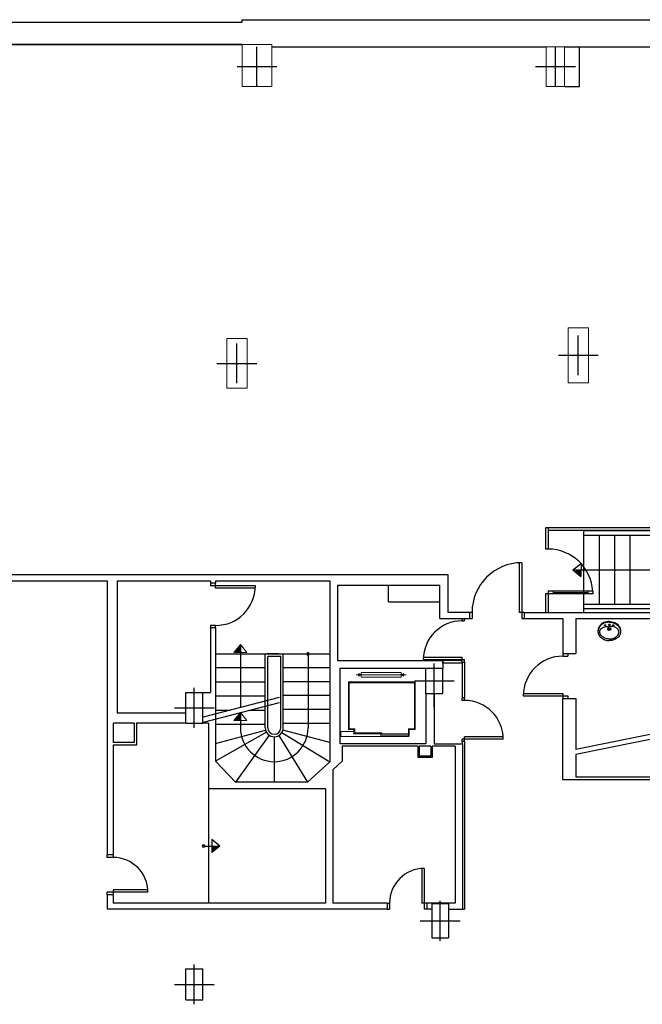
# Model space of a CAD drawing. Header units: metres. Extents: x -1 to 438, y -6 to 53.
# Tile 9 of 10: x 409 to 422, y 33 to 53. Entities that reach past the tile are written whole.
import ezdxf

# ---------------------------------------------------------------- set-up
doc = ezdxf.new("R2010")
doc.units = ezdxf.units.M
doc.linetypes.add('CONTINUA', pattern=[0])
doc.layers.add('PA MURS ACTUAL', color=7, linetype='CONTINUA', lineweight=25)

# ---------------------------------------------------------------- blocks, each defined once
blk = doc.blocks.new('OBJETO_COMPLEJO_7')
at = {"layer": 'PA MURS ACTUAL', "transparency": 33554687}
for start, end in [(0, 180), (180, 0)]:
    blk.add_arc((413.184, 36.153), 0.025, start, end, dxfattribs=at)
blk = doc.blocks.new('OBJETO_COMPLEJO_8')
at = {"layer": 'PA MURS ACTUAL', "transparency": 33554687}
for start, end in [(90, 270), (270, 90)]:
    blk.add_arc((415.287, 40.018), 0.025, start, end, dxfattribs=at)

msp = doc.modelspace()

# ---------------------------------------------------------------- linework, layer by layer
at = {"layer": 'PA MURS ACTUAL', "transparency": 33554687}
for p, q in [((409.077, 52.28), (413.96, 52.28)), ((413.96, 52.28), (409.077, 52.28)), ((414.56, 52.233), (420.08, 52.233)), ((420.45, 52.233), (426.45, 52.233)), ((420.75, 51.433), (420.75, 52.233)), ((420.45, 51.433), (420.75, 51.433)), ((420.066, 42.551), (420.066, 42.127)), ((420.116, 42.551), (420.066, 42.551)), ((420.116, 42.551), (420.116, 42.127)), ((422.636, 42.551), (420.116, 42.551)), ((422.641, 42.501), (420.116, 42.501)), ((420.836, 40.853), (420.836, 42.501)), ((423.641, 42.493), (420.836, 42.493)), ((423.641, 42.403), (420.836, 42.403)), ((421.148, 41.013), (421.148, 42.403)), ((421.459, 41.013), (421.459, 42.403)), ((421.771, 41.013), (421.771, 42.403)), ((420.116, 42.127), (420.066, 42.127)), ((419.536, 41.852), (419.536, 40.853)), ((419.586, 41.853), (419.586, 40.733)), ((420.779, 41.837), (420.777, 41.577)), ((418.106, 41.61), (406.887, 41.61)), ((418.106, 40.853), (418.106, 41.61)), ((420.617, 41.708), (423.641, 41.708)), ((404.327, 41.49), (411.246, 41.49)), ((411.246, 41.49), (411.246, 35.973)), ((411.446, 41.49), (411.446, 38.823)), ((411.446, 41.49), (413.327, 41.49)), ((413.327, 41.49), (413.327, 41.44)), ((413.427, 41.44), (413.327, 41.44)), ((413.327, 41.44), (413.327, 41.39)), ((413.427, 41.49), (415.727, 41.49)), ((413.427, 41.49), (413.427, 41.44)), ((413.427, 41.34), (413.427, 41.44)), ((415.727, 41.49), (415.727, 37.85)), ((415.877, 41.403), (417.936, 41.403)), ((415.877, 41.403), (415.877, 39.883)), ((417.936, 40.733), (417.936, 41.403)), ((414.227, 41.39), (413.327, 41.39)), ((414.226, 41.34), (413.427, 41.34)), ((420.066, 41.227), (420.066, 40.853)), ((420.116, 41.227), (420.066, 41.227)), ((421.015, 41.277), (420.116, 41.277)), ((420.116, 41.277), (420.116, 41.227)), ((420.116, 41.227), (420.116, 40.853)), ((421.015, 41.227), (420.116, 41.227)), ((420.216, 41.277), (420.216, 41.227)), ((420.216, 41.252), (420.915, 41.252)), ((420.915, 41.277), (420.915, 41.227)), ((421.015, 41.277), (421.015, 41.227)), ((423.641, 41.013), (420.836, 41.013)), ((418.536, 40.853), (418.106, 40.853)), ((418.536, 40.853), (418.536, 40.733)), ((418.586, 40.853), (418.536, 40.853)), ((418.586, 40.853), (418.586, 40.733)), ((419.636, 40.853), (419.536, 40.853)), ((419.636, 40.853), (419.636, 40.733)), ((419.636, 40.853), (426.975, 40.853)), ((423.641, 40.923), (420.836, 40.923)), ((417.936, 40.733), (418.536, 40.733)), ((418.386, 40.683), (418.386, 40.733)), ((418.386, 40.683), (418.436, 40.683)), ((418.436, 40.683), (418.436, 40.733)), ((418.536, 40.733), (418.586, 40.733)), ((419.586, 40.733), (419.636, 40.733)), ((419.636, 40.733), (420.416, 40.733)), ((420.416, 40.733), (420.416, 40.023)), ((420.672, 40.733), (420.672, 40.023)), ((420.672, 40.733), (422.898, 40.733)), ((421.184, 40.614), (421.168, 40.598)), ((421.2, 40.627), (421.184, 40.614)), ((421.207, 40.615), (421.194, 40.605)), ((421.217, 40.638), (421.2, 40.627)), ((421.221, 40.624), (421.207, 40.615)), ((421.237, 40.647), (421.217, 40.638)), ((421.231, 40.63), (421.221, 40.624)), ((421.241, 40.635), (421.231, 40.63)), ((421.264, 40.657), (421.237, 40.647)), ((421.257, 40.641), (421.241, 40.635)), ((421.272, 40.646), (421.257, 40.641)), ((421.294, 40.664), (421.264, 40.657)), ((421.292, 40.651), (421.272, 40.646)), ((421.306, 40.653), (421.292, 40.651)), ((421.32, 40.668), (421.294, 40.664)), ((421.327, 40.656), (421.306, 40.653)), ((421.348, 40.67), (421.32, 40.668)), ((421.348, 40.657), (421.327, 40.656)), ((421.348, 40.67), (421.375, 40.668)), ((421.348, 40.657), (421.369, 40.656)), ((421.369, 40.656), (421.389, 40.653)), ((421.375, 40.668), (421.402, 40.664)), ((421.389, 40.653), (421.403, 40.651)), ((421.402, 40.664), (421.431, 40.657)), ((421.403, 40.651), (421.424, 40.646)), ((421.424, 40.646), (421.438, 40.641)), ((421.431, 40.657), (421.458, 40.647)), ((421.438, 40.641), (421.455, 40.635)), ((421.455, 40.635), (421.464, 40.63)), ((421.458, 40.647), (421.478, 40.638)), ((421.464, 40.63), (421.474, 40.624)), ((421.474, 40.624), (421.488, 40.615)), ((421.478, 40.638), (421.496, 40.627)), ((421.488, 40.615), (421.502, 40.605)), ((421.496, 40.627), (421.511, 40.614)), ((421.511, 40.614), (421.527, 40.598)), ((413.427, 40.59), (413.327, 40.59)), ((413.327, 40.59), (413.327, 40.54)), ((413.427, 40.54), (413.327, 40.54)), ((413.327, 40.54), (413.327, 39.243)), ((413.427, 40.54), (413.427, 40.59)), ((413.427, 40.54), (413.427, 37.858)), ((421.121, 40.491), (421.12, 40.48)), ((421.12, 40.48), (421.12, 40.466)), ((421.12, 40.466), (421.122, 40.446)), ((421.123, 40.506), (421.121, 40.491)), ((421.126, 40.5), (421.122, 40.484)), ((421.122, 40.446), (421.125, 40.429)), ((421.127, 40.523), (421.123, 40.506)), ((421.125, 40.429), (421.131, 40.412)), ((421.129, 40.511), (421.126, 40.5)), ((421.131, 40.536), (421.127, 40.523)), ((421.136, 40.529), (421.129, 40.511)), ((421.138, 40.553), (421.131, 40.536)), ((421.131, 40.412), (421.136, 40.4)), ((421.145, 40.546), (421.136, 40.529)), ((421.143, 40.563), (421.138, 40.553)), ((421.149, 40.573), (421.143, 40.563)), ((421.153, 40.56), (421.145, 40.546)), ((421.157, 40.585), (421.149, 40.573)), ((421.171, 40.583), (421.153, 40.56)), ((421.156, 40.458), (421.158, 40.479)), ((421.157, 40.439), (421.156, 40.458)), ((421.168, 40.598), (421.157, 40.585)), ((421.163, 40.419), (421.157, 40.439)), ((421.158, 40.479), (421.167, 40.502)), ((421.171, 40.404), (421.163, 40.419)), ((421.167, 40.502), (421.176, 40.517)), ((421.182, 40.594), (421.171, 40.583)), ((421.176, 40.517), (421.187, 40.528)), ((421.194, 40.605), (421.182, 40.594)), ((421.187, 40.528), (421.2, 40.539)), ((421.2, 40.539), (421.215, 40.547)), ((421.215, 40.547), (421.237, 40.555)), ((421.237, 40.555), (421.259, 40.561)), ((421.259, 40.561), (421.279, 40.566)), ((421.279, 40.566), (421.303, 40.57)), ((421.303, 40.57), (421.322, 40.571)), ((421.322, 40.571), (421.348, 40.572)), ((421.374, 40.571), (421.348, 40.572)), ((421.393, 40.57), (421.374, 40.571)), ((421.416, 40.566), (421.393, 40.57)), ((421.436, 40.561), (421.416, 40.566)), ((421.458, 40.555), (421.436, 40.561)), ((421.481, 40.547), (421.458, 40.555)), ((421.496, 40.539), (421.481, 40.547)), ((421.509, 40.528), (421.496, 40.539)), ((421.502, 40.605), (421.514, 40.594)), ((421.519, 40.517), (421.509, 40.528)), ((421.514, 40.594), (421.525, 40.583)), ((421.529, 40.502), (421.519, 40.517)), ((421.525, 40.583), (421.542, 40.56)), ((421.525, 40.404), (421.533, 40.419)), ((421.527, 40.598), (421.538, 40.585)), ((421.537, 40.479), (421.529, 40.502)), ((421.533, 40.419), (421.538, 40.439)), ((421.54, 40.458), (421.537, 40.479)), ((421.538, 40.585), (421.546, 40.573)), ((421.538, 40.439), (421.54, 40.458)), ((421.542, 40.56), (421.551, 40.546)), ((421.546, 40.573), (421.552, 40.563)), ((421.551, 40.546), (421.559, 40.529)), ((421.552, 40.563), (421.557, 40.553)), ((421.557, 40.553), (421.564, 40.536)), ((421.559, 40.529), (421.567, 40.511)), ((421.565, 40.412), (421.559, 40.4)), ((421.564, 40.536), (421.569, 40.523)), ((421.57, 40.429), (421.565, 40.412)), ((421.567, 40.511), (421.57, 40.5)), ((421.569, 40.523), (421.573, 40.506)), ((421.57, 40.5), (421.574, 40.484)), ((421.574, 40.446), (421.57, 40.429)), ((421.573, 40.506), (421.575, 40.491)), ((421.576, 40.466), (421.574, 40.446)), ((421.575, 40.491), (421.576, 40.48)), ((421.576, 40.48), (421.576, 40.466)), ((421.136, 40.4), (421.144, 40.385)), ((421.144, 40.385), (421.156, 40.368)), ((421.156, 40.368), (421.166, 40.357)), ((421.166, 40.357), (421.178, 40.346)), ((421.183, 40.387), (421.171, 40.404)), ((421.178, 40.346), (421.189, 40.338)), ((421.198, 40.372), (421.183, 40.387)), ((421.189, 40.338), (421.203, 40.327)), ((421.212, 40.361), (421.198, 40.372)), ((421.203, 40.327), (421.219, 40.318)), ((421.224, 40.353), (421.212, 40.361)), ((421.219, 40.318), (421.234, 40.311)), ((421.244, 40.342), (421.224, 40.353)), ((421.234, 40.311), (421.246, 40.305)), ((421.258, 40.335), (421.244, 40.342)), ((421.246, 40.305), (421.261, 40.299)), ((421.277, 40.328), (421.258, 40.335)), ((421.261, 40.299), (421.277, 40.294)), ((421.296, 40.323), (421.277, 40.328)), ((421.277, 40.294), (421.296, 40.29)), ((421.318, 40.319), (421.296, 40.323)), ((421.296, 40.29), (421.314, 40.287)), ((421.314, 40.287), (421.329, 40.286)), ((421.33, 40.318), (421.318, 40.319)), ((421.329, 40.286), (421.348, 40.285)), ((421.348, 40.317), (421.33, 40.318)), ((421.348, 40.317), (421.365, 40.318)), ((421.367, 40.286), (421.348, 40.285)), ((421.365, 40.318), (421.378, 40.319)), ((421.382, 40.287), (421.367, 40.286)), ((421.378, 40.319), (421.4, 40.323)), ((421.399, 40.29), (421.382, 40.287)), ((421.418, 40.294), (421.399, 40.29)), ((421.4, 40.323), (421.419, 40.328)), ((421.434, 40.299), (421.418, 40.294)), ((421.419, 40.328), (421.437, 40.335)), ((421.45, 40.305), (421.434, 40.299)), ((421.437, 40.335), (421.452, 40.342)), ((421.462, 40.311), (421.45, 40.305)), ((421.452, 40.342), (421.471, 40.353)), ((421.477, 40.318), (421.462, 40.311)), ((421.471, 40.353), (421.484, 40.361)), ((421.492, 40.327), (421.477, 40.318)), ((421.484, 40.361), (421.497, 40.372)), ((421.507, 40.338), (421.492, 40.327)), ((421.497, 40.372), (421.513, 40.387)), ((421.518, 40.346), (421.507, 40.338)), ((421.513, 40.387), (421.525, 40.404)), ((421.53, 40.357), (421.518, 40.346)), ((421.539, 40.368), (421.53, 40.357)), ((421.551, 40.385), (421.539, 40.368)), ((421.559, 40.4), (421.551, 40.385)), ((413.427, 40.018), (415.727, 40.018)), ((413.927, 40.205), (413.927, 38.942)), ((414.427, 38.53), (414.427, 40.013)), ((414.694, 40.018), (414.461, 40.018)), ((414.787, 38.53), (414.787, 40.013)), ((415.287, 40.018), (415.287, 38.53)), ((420.416, 40.023), (420.672, 40.023)), ((420.416, 40.023), (420.416, 39.973)), ((420.516, 40.023), (420.516, 39.973)), ((414.737, 39.963), (414.477, 39.963)), ((414.477, 38.53), (414.477, 39.963)), ((414.737, 38.53), (414.737, 39.963)), ((415.877, 39.883), (417.996, 39.883)), ((417.606, 39.903), (418.436, 39.903)), ((417.608, 39.953), (418.386, 39.953)), ((417.996, 39.883), (417.996, 39.733)), ((417.996, 39.833), (417.996, 39.883)), ((418.386, 39.883), (417.996, 39.883)), ((418.386, 39.833), (417.996, 39.833)), ((418.386, 39.853), (418.386, 39.953)), ((418.386, 39.853), (418.386, 39.133)), ((418.386, 39.853), (418.436, 39.853)), ((418.436, 39.853), (418.436, 39.903)), ((418.436, 39.853), (418.436, 39.133)), ((420.416, 39.973), (420.516, 39.973)), ((413.427, 39.743), (414.427, 39.743)), ((415.727, 39.738), (414.787, 39.738)), ((415.93, 39.733), (417.656, 39.733)), ((415.93, 38.208), (415.93, 39.733)), ((417.656, 39.223), (417.656, 39.733)), ((417.656, 39.733), (417.996, 39.733)), ((417.996, 39.223), (417.996, 39.733)), ((413.427, 39.458), (414.427, 39.458)), ((415.727, 39.458), (414.787, 39.458)), ((412.827, 38.623), (412.827, 39.243)), ((412.827, 39.243), (413.167, 39.243)), ((413.167, 38.623), (413.167, 39.243)), ((413.167, 39.243), (413.327, 39.243)), ((417.656, 39.223), (417.656, 38.208)), ((417.656, 39.223), (417.996, 39.223)), ((417.826, 39.223), (417.826, 38.208)), ((419.618, 39.223), (420.416, 39.223)), ((420.416, 39.223), (420.416, 39.123)), ((413.427, 39.173), (414.427, 39.173)), ((415.727, 39.178), (414.787, 39.178)), ((418.386, 39.083), (418.386, 39.133)), ((418.436, 39.133), (418.386, 39.133)), ((418.436, 39.083), (418.386, 39.083)), ((418.436, 39.083), (418.436, 39.133)), ((419.616, 39.173), (420.516, 39.173)), ((420.406, 39.123), (420.672, 39.123)), ((420.406, 39.123), (420.406, 37.493)), ((420.516, 39.173), (420.516, 39.123)), ((420.672, 39.123), (420.672, 38.095)), ((413.427, 38.888), (413.719, 38.888)), ((413.927, 38.839), (413.927, 38.53)), ((414.118, 38.888), (414.427, 38.888)), ((415.727, 38.898), (414.787, 38.898)), ((412.827, 38.823), (411.446, 38.823)), ((411.366, 38.623), (411.366, 38.233)), ((411.786, 38.623), (411.366, 38.623)), ((411.786, 38.623), (411.786, 38.233)), ((411.836, 38.623), (411.836, 38.183)), ((412.827, 38.623), (411.836, 38.623)), ((412.827, 38.623), (413.167, 38.623)), ((413.286, 38.623), (413.167, 38.623)), ((413.286, 38.623), (413.286, 37.303)), ((413.427, 38.603), (414.427, 38.603)), ((413.427, 38.218), (414.433, 38.484)), ((414.451, 38.441), (413.427, 37.858)), ((414.761, 38.436), (415.727, 37.85)), ((415.727, 38.234), (414.781, 38.484)), ((415.727, 38.618), (414.787, 38.618)), ((422.898, 38.548), (420.672, 38.095)), ((423.156, 38.499), (420.672, 37.993)), ((411.786, 38.233), (411.366, 38.233)), ((414.503, 38.383), (413.827, 37.438)), ((414.607, 38.35), (414.607, 37.438)), ((414.702, 38.376), (415.277, 37.438)), ((419.216, 38.303), (418.386, 38.303)), ((418.386, 38.253), (418.386, 38.303)), ((418.436, 38.253), (418.386, 38.253)), ((418.386, 38.253), (418.386, 38.208)), ((419.214, 38.353), (418.436, 38.353)), ((418.436, 38.253), (418.436, 38.353)), ((418.436, 38.253), (418.436, 34.883)), ((411.836, 38.183), (411.366, 38.183)), ((411.366, 38.183), (411.366, 35.973)), ((417.656, 38.208), (415.93, 38.208)), ((415.976, 38.163), (415.976, 37.863)), ((417.496, 38.163), (415.976, 38.163)), ((417.496, 38.163), (417.496, 37.933)), ((417.526, 38.163), (417.526, 37.963)), ((417.756, 38.163), (417.526, 38.163)), ((417.756, 38.163), (417.756, 37.963)), ((418.246, 38.163), (417.786, 38.163)), ((417.786, 38.163), (417.786, 37.933)), ((417.826, 38.208), (418.396, 38.208)), ((418.246, 38.163), (418.246, 35.003)), ((418.396, 38.208), (418.396, 34.883)), ((413.827, 37.438), (413.427, 37.858)), ((415.277, 37.438), (415.727, 37.85)), ((415.786, 37.689), (415.976, 37.863)), ((417.786, 37.933), (417.496, 37.933)), ((417.756, 37.963), (417.526, 37.963)), ((420.672, 37.993), (420.672, 37.543)), ((415.786, 37.689), (415.786, 35.003)), ((420.406, 37.493), (423.456, 37.493)), ((420.672, 37.543), (423.456, 37.543)), ((415.636, 37.303), (413.286, 37.303)), ((413.286, 37.303), (413.286, 35.003)), ((415.277, 37.438), (413.827, 37.438)), ((415.636, 37.303), (415.636, 35.003)), ((413.35, 36.282), (413.352, 36.022)), ((413.184, 36.153), (413.511, 36.153)), ((411.366, 35.973), (411.246, 35.973)), ((411.246, 35.923), (411.246, 35.973)), ((411.366, 35.923), (411.246, 35.923)), ((411.366, 35.973), (411.366, 35.923)), ((417.576, 35.703), (417.576, 35.003)), ((417.626, 35.703), (417.626, 34.883)), ((412.066, 35.273), (411.366, 35.273)), ((411.366, 35.273), (411.366, 35.173)), ((412.066, 35.223), (411.246, 35.223)), ((411.246, 35.173), (411.246, 35.223)), ((411.366, 35.173), (411.246, 35.173)), ((411.246, 35.173), (411.246, 34.883)), ((411.366, 35.173), (411.366, 35.003)), ((416.876, 34.883), (411.246, 34.883)), ((415.636, 35.003), (411.366, 35.003)), ((416.876, 35.003), (415.786, 35.003)), ((416.876, 35.003), (416.876, 34.883)), ((416.876, 35.003), (416.926, 35.003)), ((416.876, 34.883), (416.926, 34.883)), ((416.926, 35.003), (416.926, 34.883)), ((417.676, 35.003), (417.576, 35.003)), ((417.676, 34.883), (417.626, 34.883)), ((418.246, 35.003), (417.676, 35.003)), ((417.676, 35.003), (417.676, 34.883)), ((417.776, 34.883), (417.676, 34.883)), ((417.776, 34.993), (417.776, 34.303)), ((418.116, 34.993), (417.776, 34.993)), ((418.116, 34.993), (418.116, 34.303)), ((418.116, 34.883), (418.396, 34.883)), ((418.396, 34.883), (418.436, 34.883)), ((417.776, 34.303), (418.116, 34.303)), ((412.827, 33.059), (412.827, 33.679)), ((412.827, 33.679), (413.167, 33.679)), ((413.167, 33.059), (413.167, 33.679)), ((412.827, 33.059), (413.167, 33.059))]:
    msp.add_line(p, q, dxfattribs=at)
at = {"layer": 'PA MURS ACTUAL', "linetype": 'CONTINUA', "lineweight": 13, "transparency": 33554687}
for p, q in [((413.96, 52.28), (413.96, 51.433)), ((413.96, 52.28), (414.56, 52.28)), ((414.56, 52.28), (414.56, 51.433)), ((420.08, 52.233), (420.08, 51.433)), ((420.08, 52.233), (420.45, 52.233)), ((420.45, 52.233), (420.45, 51.433)), ((413.96, 51.433), (414.56, 51.433)), ((420.08, 51.433), (420.45, 51.433)), ((420.52, 46.581), (420.52, 45.471)), ((420.93, 46.581), (420.52, 46.581)), ((420.93, 46.581), (420.93, 45.471)), ((413.65, 46.363), (413.65, 45.363)), ((414.06, 46.363), (413.65, 46.363)), ((414.06, 46.363), (414.06, 45.363)), ((414.06, 45.363), (413.65, 45.363)), ((420.93, 45.471), (420.52, 45.471)), ((413.927, 40.205), (413.796, 40.045)), ((414.056, 40.043), (413.796, 40.045)), ((413.927, 40.205), (414.056, 40.043)), ((416.308, 39.622), (416.308, 39.572)), ((416.358, 39.597), (416.308, 39.622)), ((416.358, 39.647), (416.358, 39.547)), ((416.358, 39.647), (417.158, 39.647)), ((417.158, 39.647), (417.158, 39.547)), ((417.208, 39.622), (417.158, 39.597)), ((417.208, 39.572), (417.208, 39.622)), ((416.098, 39.454), (416.098, 38.494)), ((417.443, 39.454), (416.098, 39.454)), ((417.428, 39.439), (416.113, 39.439)), ((416.113, 39.439), (416.113, 38.508)), ((416.258, 39.597), (417.258, 39.597)), ((416.308, 39.572), (416.358, 39.597)), ((416.358, 39.547), (417.158, 39.547)), ((417.158, 39.597), (417.208, 39.572)), ((417.428, 38.508), (417.428, 39.439)), ((417.443, 38.494), (417.443, 39.454)), ((413.927, 38.839), (413.796, 38.679)), ((413.927, 38.839), (414.056, 38.678)), ((414.056, 38.678), (413.796, 38.679)), ((415.947, 38.358), (415.947, 38.458)), ((416.211, 38.458), (415.947, 38.458)), ((416.098, 38.494), (416.211, 38.494)), ((416.113, 38.508), (416.226, 38.508)), ((416.201, 38.408), (416.201, 38.433)), ((416.772, 38.433), (416.201, 38.433)), ((416.211, 38.458), (416.211, 38.494)), ((416.226, 38.433), (416.226, 38.508)), ((416.772, 38.408), (416.772, 38.433)), ((417.306, 38.358), (417.306, 38.508)), ((417.306, 38.508), (417.428, 38.508)), ((417.321, 38.494), (417.443, 38.494)), ((417.321, 38.358), (417.321, 38.494)), ((417.306, 38.358), (415.947, 38.358)), ((416.772, 38.408), (416.201, 38.408)), ((416.747, 38.383), (416.747, 38.408)), ((417.306, 38.383), (416.747, 38.383)), ((417.306, 38.408), (416.772, 38.408))]:
    msp.add_line(p, q, dxfattribs=at)
at = {"layer": 'PA MURS ACTUAL', "color": 180, "linetype": 'CONTINUA', "transparency": 33554687}
for p, q in [((414.26, 51.433), (414.26, 52.233)), ((420.265, 51.433), (420.265, 52.233)), ((413.86, 51.833), (414.66, 51.833)), ((419.865, 51.833), (420.665, 51.833)), ((420.725, 45.626), (420.725, 46.426)), ((413.855, 45.463), (413.855, 46.263)), ((420.325, 46.026), (421.125, 46.026)), ((413.455, 45.863), (414.255, 45.863)), ((417.826, 38.95), (417.826, 39.823)), ((417.426, 39.478), (418.226, 39.478)), ((412.997, 38.533), (412.997, 39.333)), ((412.597, 38.933), (413.397, 38.933)), ((417.946, 34.248), (417.946, 35.048)), ((417.546, 34.648), (418.346, 34.648)), ((412.997, 32.969), (412.997, 33.769)), ((412.597, 33.369), (413.397, 33.369))]:
    msp.add_line(p, q, dxfattribs=at)
at = {"layer": 'PA MURS ACTUAL', "linetype": 'CONTINUA', "transparency": 33554687}
for p, q in [((420.617, 41.708), (420.779, 41.837)), ((420.617, 41.708), (420.777, 41.577)), ((413.187, 38.751), (414.716, 39.146)), ((413.187, 38.647), (414.716, 39.043)), ((413.511, 36.153), (413.35, 36.282)), ((413.511, 36.153), (413.352, 36.022))]:
    msp.add_line(p, q, dxfattribs=at)
at = {"layer": 'PA MURS ACTUAL', "color": 180, "transparency": 33554687}
for q in [(416.906, 41.403), (417.936, 41.063)]:
    msp.add_line((416.906, 41.063), q, dxfattribs=at)
at = {"layer": 'PA MURS ACTUAL', "transparency": 33554687}
msp.add_lwpolyline([(394.027, 52.729), (413.96, 52.729), (413.96, 52.777), (432.567, 52.777)], dxfattribs=at)
at = {"layer": 'PA MURS ACTUAL', "linetype": 'CONTINUA', "lineweight": 13, "transparency": 33554687}
for points in [[(416.308, 39.622), (416.308, 39.572), (416.358, 39.597), (416.308, 39.622)], [(417.208, 39.572), (417.208, 39.622), (417.158, 39.597), (417.208, 39.572)]]:
    msp.add_lwpolyline(points, close=True, dxfattribs=at)
at = {"layer": 'PA MURS ACTUAL', "transparency": 33554687}
for centre, radius in [((421.348, 40.605), 0.0143), ((421.266, 40.594), 0.0122), ((421.348, 40.518), 0.0305), ((421.348, 40.518), 0.0187), ((421.429, 40.594), 0.0122)]:
    msp.add_circle(centre, radius, dxfattribs=at)
for centre, radius, start, end in [((420.116, 41.227), 0.9, 3.1847, 90), ((419.586, 40.853), 1, 90, 180), ((420.957, 49.831), 8.139, 267.7005, 268.7397), ((420.957, 49.831), 8.149, 267.7932, 268.7407), ((420.957, 49.831), 8.159, 267.8856, 268.7417), ((420.957, 49.831), 8.169, 267.9776, 268.7427), ((420.957, 49.831), 8.179, 268.0691, 268.7437), ((420.957, 49.831), 8.189, 268.1602, 268.7447), ((420.957, 49.831), 8.199, 268.2509, 268.7458), ((420.957, 49.831), 8.209, 268.3412, 268.7468), ((420.957, 49.831), 8.219, 268.4311, 268.7478), ((420.957, 49.831), 8.229, 268.5206, 268.7488), ((420.957, 49.831), 8.239, 268.6097, 268.7498), ((420.957, 49.831), 8.249, 268.6984, 268.7508), ((413.427, 41.39), 0.8, 270, 0), ((418.386, 39.903), 0.78, 90, 180), ((420.416, 39.173), 0.8, 90, 180), ((418.436, 38.303), 0.78, 0, 90), ((414.607, 38.53), 0.68, 180, 0), ((414.607, 38.53), 0.18, 180, 0), ((414.607, 38.53), 0.13, 180, 0), ((413.172, 44.276), 8.139, 271.2603, 272.2995), ((413.172, 44.276), 8.149, 271.2593, 272.2068), ((413.172, 44.276), 8.159, 271.2583, 272.1144), ((413.172, 44.276), 8.169, 271.2573, 272.0224), ((413.172, 44.276), 8.179, 271.2563, 271.9309), ((413.172, 44.276), 8.189, 271.2553, 271.8398), ((413.172, 44.276), 8.199, 271.2542, 271.7491), ((413.172, 44.276), 8.209, 271.2532, 271.6588), ((413.172, 44.276), 8.219, 271.2522, 271.5689), ((411.366, 35.223), 0.7, 0, 90), ((413.172, 44.276), 8.229, 271.2512, 271.4794), ((413.172, 44.276), 8.239, 271.2502, 271.3903), ((413.172, 44.276), 8.249, 271.2492, 271.3016), ((417.626, 35.003), 0.7, 90, 180)]:
    msp.add_arc(centre, radius, start, end, dxfattribs=at)
at = {"layer": 'PA MURS ACTUAL', "linetype": 'CONTINUA', "lineweight": 13, "transparency": 33554687}
for centre, radius, start, end in [((422.05, 39.865), 8.249, 178.6984, 178.7508), ((422.05, 39.865), 8.239, 178.6097, 178.7498), ((422.05, 39.865), 8.229, 178.5206, 178.7488), ((422.05, 39.865), 8.219, 178.4311, 178.7478), ((422.05, 39.865), 8.209, 178.3412, 178.7468), ((422.05, 39.865), 8.199, 178.2509, 178.7458), ((422.05, 39.865), 8.189, 178.1602, 178.7447), ((422.05, 39.865), 8.179, 178.0691, 178.7437), ((422.05, 39.865), 8.169, 177.9776, 178.7427), ((422.05, 39.865), 8.159, 177.8856, 178.7417), ((422.05, 39.865), 8.149, 177.7932, 178.7407), ((422.05, 39.865), 8.139, 177.7005, 178.7397), ((422.05, 38.5), 8.139, 177.7005, 178.7397), ((422.05, 38.5), 8.249, 178.6984, 178.7508), ((422.05, 38.5), 8.239, 178.6097, 178.7498), ((422.05, 38.5), 8.229, 178.5206, 178.7488), ((422.05, 38.5), 8.219, 178.4311, 178.7478), ((422.05, 38.5), 8.209, 178.3412, 178.7468), ((422.05, 38.5), 8.199, 178.2509, 178.7458), ((422.05, 38.5), 8.189, 178.1602, 178.7447), ((422.05, 38.5), 8.179, 178.0691, 178.7437), ((422.05, 38.5), 8.169, 177.9776, 178.7427), ((422.05, 38.5), 8.159, 177.8856, 178.7417), ((422.05, 38.5), 8.149, 177.7932, 178.7407)]:
    msp.add_arc(centre, radius, start, end, dxfattribs=at)

# ---------------------------------------------------------------- block references
at = {"layer": 'PA MURS ACTUAL', "transparency": 33554687}
for name in ['OBJETO_COMPLEJO_8', 'OBJETO_COMPLEJO_7']:
    msp.add_blockref(name, (0, 0), dxfattribs=at)

doc.saveas('drawing.dxf')
